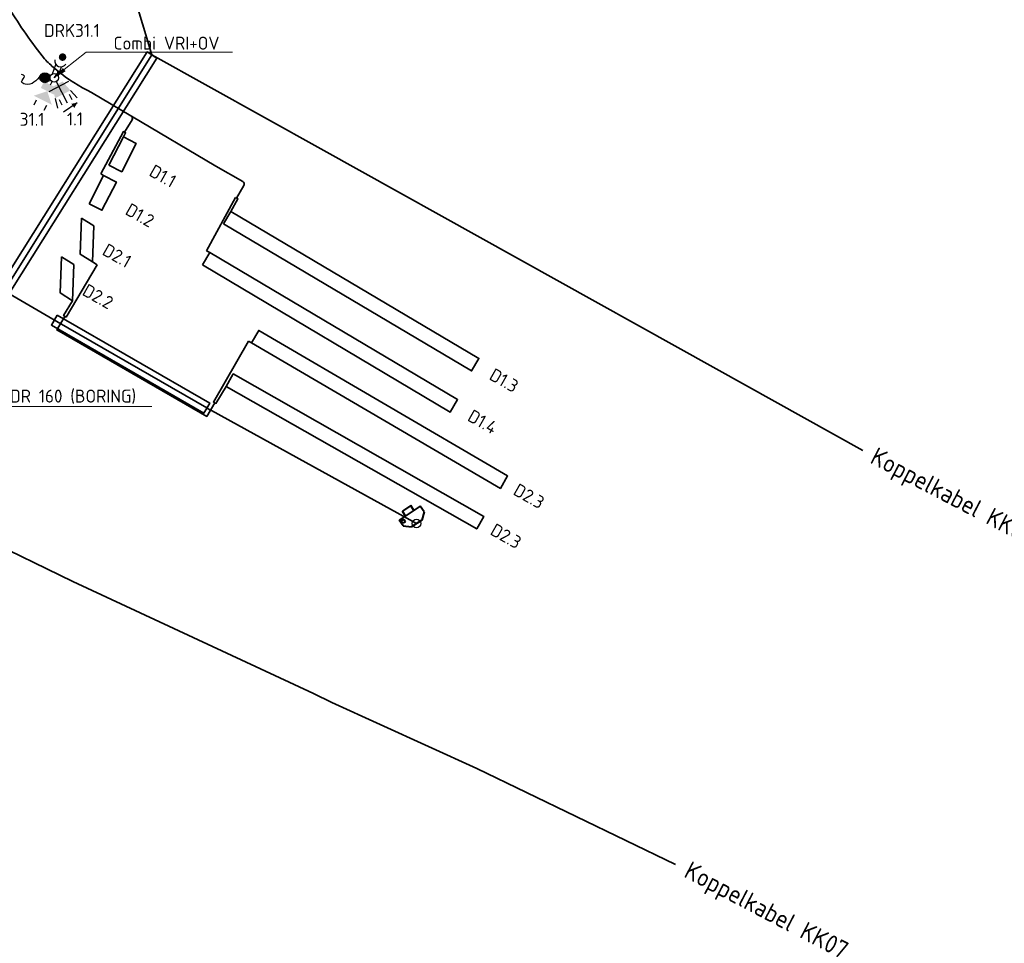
# Model space of a CAD drawing. Header units: metres. Extents: x 152437 to 154131, y 463655 to 464143.
# Tile 21 of 23: x 153883 to 153951, y 463768 to 463832. Entities that reach past the tile are written whole.
import ezdxf
from ezdxf import colors
from ezdxf.entities.mleader import LeaderData, LeaderLine
from ezdxf.math import Vec2, Vec3

# ---------------------------------------------------------------- set-up
doc = ezdxf.new("R2010")
doc.units = ezdxf.units.M
doc.header["$MEASUREMENT"] = 0
doc.layers.add('000 Tekst', color=7, linetype='Continuous')
for name, color, linetype, lineweight in [('N-OI-KL-VRI_KABEL_DETECTIE-G', 10, 'Continuous', 35), ('N-OI-KL-VRI_KABELGEUL-G', 20, 'Continuous', 35), ('N-OI-KL-VRI_KABELGEUL-T18', 7, 'Continuous', 18), ('N-OI-KL-VRI_LUS_DETECTIE-G', 10, 'Continuous', 35), ('N-OI-KL-VRI_LUS_DETECTIE-T18', 7, 'Continuous', 18), ('N-OI-KL-VRI_MANTELBUIS-G', 80, 'Continuous', 35), ('N-WE-VW-VRI_ARMATUUR-S', 160, 'Continuous', 25), ('N-WE-VW-VRI_ARMATUUR-T18', 7, 'Continuous', 18), ('N-WE-VW-VRI_MAST-S', 7, 'Continuous', 25), ('X-XX-AL-TEKENBLAD_VERKLARING-T18', 7, 'Continuous', 18)]:
    doc.layers.add(name, color=color, linetype=linetype, lineweight=lineweight)
doc.styles.add('ISO', font='isocp.shx')
doc.styles.add('NLCS-ISO-M500-T18', font='txt', dxfattribs={"height": 0.9})

# ---------------------------------------------------------------- blocks, each defined once
blk = doc.blocks.new('*U374')
blk.add_lwpolyline([(-0.339, 0.213), (11.172, 18.532), (11.85, 18.107), (0.339, -0.213)], close=True)
blk = doc.blocks.new('*U375')
blk.add_lwpolyline([(0.2, 0.347), (10.788, -5.757), (10.388, -6.451), (-0.2, -0.347)], close=True)
blk = doc.blocks.new('*U352')
for p, q in [((-0.113, 0.278), (0.126, 0.912)), ((0.268, 0.134), (0.504, 0.758))]:
    blk.add_line(p, q)
at = {"const_width": 0.259}
blk.add_lwpolyline([(0.504, 1.325, 1.135207), (0.63, 1.554, 0.843915)], format="xyb", close=True, dxfattribs=at)
blk.add_arc((0.452, 1.17), 0.416, 170.4408, 328.25194)
at = {"layer": 'N-WE-VW-VRI_ARMATUUR-T18', "style": 'NLCS-ISO-M500-T18'}
blk.add_attdef('INST', (2.406, -0.506), '', height=0.9, dxfattribs=at)
blk = doc.blocks.new('*U333')
h = blk.add_hatch(color=256)
h.dxf.hatch_style = 1
h.paths.add_polyline_path([(-0.3, 0, 1), (-0.988, 0, 1)])
blk.add_circle((-0.644, 0), 0.344)
blk.add_spline([(-0.94, 0.176, 10.448), (-2.004, -0.448, 10.448), (-2.262, -0.28, 10.448), (-2.06, 0.104, 10.448), (-2.264, 0.225, 10.448)], degree=3)
blk = doc.blocks.new('*U299')
for p, q in [((1.006, -0.265), (-0.358, -0.977)), ((0.139, -0.266), (0.914, -1.751)), ((1.049, -1.145), (1.234, -1.499)), ((1.133, -0.875), (1.598, -1.399)), ((0.069, -1.43), (0.234, -2.111)), ((0.339, -1.515), (0.524, -1.869))]:
    blk.add_line(p, q)
blk.add_solid([(0.586, -0.258), (-0.123, -0.628), (1.133, -0.875), (0.069, -1.43)])
at = {"layer": 'N-WE-VW-VRI_ARMATUUR-T18', "style": 'NLCS-ISO-M500-T18'}
blk.add_attdef('LNT', (2.419, -0.421), '', height=0.9, dxfattribs=at)
blk = doc.blocks.new('*U300')
blk.add_line((0.477, 0.33), (-0.477, -0.33))
at = {"flags": 128}
blk.add_lwpolyline([(0.493, 0.341, 0, 0.35, 0), (0.164, 0.114, 0.35, 0.35, 0)], format="xyseb", dxfattribs=at)
blk = doc.blocks.new('*U310')
for p, q in [((-0.248, -0.489), (-0.136, -0.268)), ((-1.238, -1.557), (-1.419, -1.913)), ((-0.525, -1.918), (-0.705, -2.275))]:
    blk.add_line(p, q)
for points in [[(0.198, -0.715), (-0.028, -1.161), (-0.694, -0.263), (-0.92, -0.709)], [(-0.474, -0.935), (-0.167, -1.876), (-1.415, -1.242)]]:
    blk.add_solid(points)
at = {"layer": 'N-WE-VW-VRI_ARMATUUR-T18', "style": 'NLCS-ISO-M500-T18'}
blk.add_attdef('INST', (2.905, -0.494), '', height=0.9, dxfattribs=at)
blk = doc.blocks.new('V_MAST')
blk.add_circle((0, 0), 0.3)
blk = doc.blocks.new('*U279')
at = {"linetype": 'Continuous', "lineweight": 40}
for p, q in [((0.259, 1.192), (-1.199, 0.224)), ((-0.4, 1.235), (-0.983, 0.848)), ((-0.762, 0.514), (-0.983, 0.848)), ((-0.179, 0.902), (-0.4, 1.235)), ((0.52, 0.799), (0.259, 1.192)), ((0.52, 0.799), (0.354, 0.235)), ((-0.938, -0.169), (-1.199, 0.224)), ((0.354, 0.235), (-0.354, -0.235)), ((-0.938, -0.169), (-0.354, -0.235))]:
    blk.add_line(p, q, dxfattribs=at)
blk.add_circle((-0.912, 0.154), 0.115, dxfattribs=at)

msp = doc.modelspace()

# ---------------------------------------------------------------- linework, layer by layer
at = {"layer": 'N-OI-KL-VRI_KABEL_DETECTIE-G'}
for p, q in [((153888.792, 463821.258), (153888.975, 463821.15)), ((153898.13, 463819.623), (153896.128, 463815.932)), ((153898.302, 463819.521), (153897.817, 463818.662)), ((153896.128, 463815.932), (153896.345, 463815.804)), ((153888.201, 463815.152), (153888.533, 463814.955)), ((153899.243, 463809.539), (153899.033, 463809.663))]:
    msp.add_line(p, q, dxfattribs=at)
for points in [[(153888.792, 463821.258), (153890.351, 463824.2), (153890.425, 463824.155)], [(153890.425, 463824.155), (153890.5, 463824.111), (153890.351, 463823.821)], [(153898.13, 463819.623), (153898.304, 463819.525)], [(153886.817, 463812.466), (153886.197, 463811.427), (153886.369, 463811.324), (153888.533, 463814.955)], [(153899.033, 463809.663), (153896.598, 463805.435), (153896.775, 463805.341), (153897.477, 463806.512)]]:
    msp.add_lwpolyline(points, dxfattribs=at)
at = {"layer": 'N-OI-KL-VRI_KABELGEUL-G'}
for p, q in [((153879.086, 463814.896), (153885.725, 463811.019)), ((153896.475, 463804.839), (153910.696, 463797.016))]:
    msp.add_line(p, q, dxfattribs=at)
for points in [[(153914.364, 463876.013), (153908.776, 463867.08), (153895.33, 463845.588), (153893.669, 463842.933), (153890.582, 463836.481), (153890.442, 463835.765), (153892.33, 463829.511), (153880.819, 463811.192)], [(153892.33, 463829.511), (153904.043, 463823.008), (153931.493, 463807.731), (153941.661, 463802.078)], [(153896.475, 463804.839), (153896.306, 463804.928), (153896.14, 463805.023), (153885.725, 463811.019)], [(153880.55, 463796.045), (153886.83, 463792.982), (153902.211, 463785.834), (153903.537, 463785.229), (153904.813, 463784.591), (153914.877, 463780.015), (153928.663, 463773.36)]]:
    msp.add_lwpolyline(points, dxfattribs=at)
at = {"layer": 'N-OI-KL-VRI_KABELGEUL-G', "linetype": 'Continuous'}
for points in [[(153885.755, 463828.436), (153885.573, 463828.587, -0.019741), (153884.875, 463829.233, -0.031596), (153882.418, 463832.762, -0.032539), (153881.623, 463834.209)], [(153885.544, 463827.93), (153885.778, 463828.228, 0.40631), (153885.755, 463828.436)], [(153890.877, 463825.283), (153888.147, 463826.902, -0.059627), (153885.755, 463828.436, -0.05611)], [(153890.425, 463824.155), (153890.947, 463825.009, 0.414214), (153890.877, 463825.283)], [(153898.209, 463819.578), (153898.704, 463820.462, 0.420601), (153898.63, 463820.738), (153896.763, 463821.791), (153890.918, 463825.259)]]:
    msp.add_lwpolyline(points, format="xyb", dxfattribs=at)
msp.add_lwpolyline([(153896.687, 463805.388), (153896.139, 463804.438), (153885.721, 463810.439), (153885.721, 463810.439), (153886.283, 463811.375)], dxfattribs=at)
at = {"layer": 'N-OI-KL-VRI_LUS_DETECTIE-G'}
for points in [[(153889.343, 463821.865), (153890.231, 463821.405), (153891.239, 463823.361), (153890.351, 463823.821)], [(153887.967, 463819.194), (153888.855, 463818.734), (153889.862, 463820.689), (153888.975, 463821.15)], [(153897.307, 463817.802), (153897.817, 463818.662), (153915.018, 463808.458), (153914.508, 463807.598)], [(153887.447, 463818.185), (153888.293, 463817.651), (153888.201, 463815.152), (153887.355, 463815.686)], [(153886.063, 463815.498), (153886.909, 463814.965), (153886.817, 463812.466), (153885.972, 463813)], [(153895.835, 463814.944), (153896.345, 463815.804), (153913.546, 463805.6), (153913.036, 463804.74)], [(153899.243, 463809.539), (153899.747, 463810.402), (153917.014, 463800.31), (153916.51, 463799.447)], [(153897.477, 463806.512), (153897.971, 463807.381), (153915.362, 463797.504), (153914.868, 463796.635)]]:
    msp.add_lwpolyline(points, close=True, dxfattribs=at)

# ---------------------------------------------------------------- block references
at = {"layer": 'N-OI-KL-VRI_MANTELBUIS-G'}
for name, p in [('*U374', (153880.819, 463811.192)), ('*U375', (153885.549, 463811.121))]:
    msp.add_blockref(name, p, dxfattribs=at)
at = {"layer": 'N-WE-VW-VRI_ARMATUUR-S'}
ref = msp.add_blockref('*U352', (153885.544, 463827.93), dxfattribs=at)
ref.add_attrib('INST', 'DRK31.1', (153884.84, 463830.76), dxfattribs={"layer": 'N-WE-VW-VRI_ARMATUUR-T18', "height": 0.9, "style": 'NLCS-ISO-M500-T18'})
for name, p in [('*U333', (153885.544, 463827.93)), ('*U300', (153886.675, 463825.866)), ('*U279', (153910.696, 463797.016))]:
    msp.add_blockref(name, p, dxfattribs=at)
ref = msp.add_blockref('*U310', (153885.544, 463827.93), dxfattribs=at)
ref.add_attrib('INST', '31.1', (153883.159, 463824.597), dxfattribs={"layer": 'N-WE-VW-VRI_ARMATUUR-T18', "height": 0.9, "style": 'NLCS-ISO-M500-T18'})
ref = msp.add_blockref('*U299', (153885.544, 463827.93), dxfattribs=at)
ref.add_attrib('LNT', '1.1', (153886.431, 463824.627), dxfattribs={"layer": 'N-WE-VW-VRI_ARMATUUR-T18', "height": 0.9, "style": 'NLCS-ISO-M500-T18'})
at = {"layer": 'N-WE-VW-VRI_MAST-S'}
for p in [(153885.544, 463827.93), (153910.696, 463797.016)]:
    msp.add_blockref('V_MAST', p, dxfattribs=at)

# ---------------------------------------------------------------- texts
at = {"layer": '000 Tekst', "char_height": 1.25, "attachment_point": 1, "rotation": 332.39755, "style": 'ISO'}
for insert in [(153942.668, 463802.356), (153929.748, 463773.634)]:
    msp.add_mtext_dynamic_manual_height_columns('Koppelkabel KK07', width=13.94619, gutter_width=6.25, heights=[0], dxfattribs=dict(at, insert=insert))
at = {"layer": 'N-OI-KL-VRI_LUS_DETECTIE-T18', "style": 'NLCS-ISO-M500-T18'}
for s, p in [('D1.1', (153892.061, 463821.178)), ('D1.2', (153890.407, 463818.497)), ('D2.1', (153888.813, 463815.697)), ('D2.2', (153887.425, 463812.901)), ('D1.3', (153915.664, 463807.044)), ('D1.4', (153914.16, 463804.187)), ('D2.3', (153917.331, 463799.055)), ('D2.3', (153915.734, 463796.284))]:
    msp.add_text(s, height=0.9, rotation=330.41, dxfattribs=at).set_placement(p)

# ---------------------------------------------------------------- leaders
at = {"layer": 'N-OI-KL-VRI_KABELGEUL-T18'}
ml = msp.add_multileader_mtext('Standard', dxfattribs=at)
ml.set_content('(2) SDR 160 (BORING)', color=7, style='NLCS-ISO-M500-T18')
ml.set_leader_properties(color=256, lineweight=-1)
ml.build(insert=Vec2(0, 0))
ml.multileader.update_dxf_attribs({"text_left_attachment_type": 5, "text_right_attachment_type": 5, "dogleg_length": 0.9, "arrow_head_size": 0.9})
ctx = ml.context
ctx.base_point, ctx.char_height, ctx.arrow_head_size, ctx.landing_gap_size, ctx.plane_origin = Vec3(153879.033, 463805.127), 0.9, 0.9, 1, Vec3(-1531.532, 2324.244)
ctx.left_attachment, ctx.right_attachment = 5, 5
notes = []
notes.append((ctx, [(1, (1, 1, 0), (153878.133, 463805.127), (1, 0), 0.9, [(0, [(153875.913, 463803.354)], 0, [])])]))
ctx.mtext.insert, ctx.mtext.flow_direction = Vec3(153880.033, 463806.297), 5
at = {"layer": 'X-XX-AL-TEKENBLAD_VERKLARING-T18'}
ml = msp.add_multileader_mtext('Standard', dxfattribs=at)
ml.set_content('Combi VRI+OV', color=7, style='NLCS-ISO-M500-T18')
ml.set_leader_properties(color=256, lineweight=-1)
ml.build(insert=Vec2(0, 0))
ml.multileader.update_dxf_attribs({"text_left_attachment_type": 5, "text_right_attachment_type": 5, "dogleg_length": 0.9, "arrow_head_size": 0.9})
ctx = ml.context
ctx.base_point, ctx.char_height, ctx.arrow_head_size, ctx.landing_gap_size, ctx.plane_origin = Vec3(153888.665, 463829.702), 0.9, 0.9, 1, Vec3(-1521.901, 2348.819)
ctx.left_attachment, ctx.right_attachment = 5, 5
notes.append((ctx, [(1, (1, 1, 0), (153887.764, 463829.702), (1, 0), 0.9, [(0, [(153885.544, 463827.93)], 0, [])])]))
ctx.mtext.insert, ctx.mtext.flow_direction = Vec3(153889.665, 463830.782), 5
for ctx, leaders in notes:
    for number, flags, end, landing, length, lines in leaders:
        leader = LeaderData()
        leader.index, (leader.has_last_leader_line, leader.has_dogleg_vector, leader.attachment_direction) = number, flags
        leader.last_leader_point, leader.dogleg_vector, leader.dogleg_length = Vec3(end), Vec3(landing), length
        for number, points, colour, breaks in lines:
            line = LeaderLine()
            line.index, line.vertices, line.color, line.breaks = number, Vec3.list(points), colors.encode_raw_color(colour), breaks
            leader.lines.append(line)
        ctx.leaders.append(leader)

doc.saveas('drawing.dxf')
